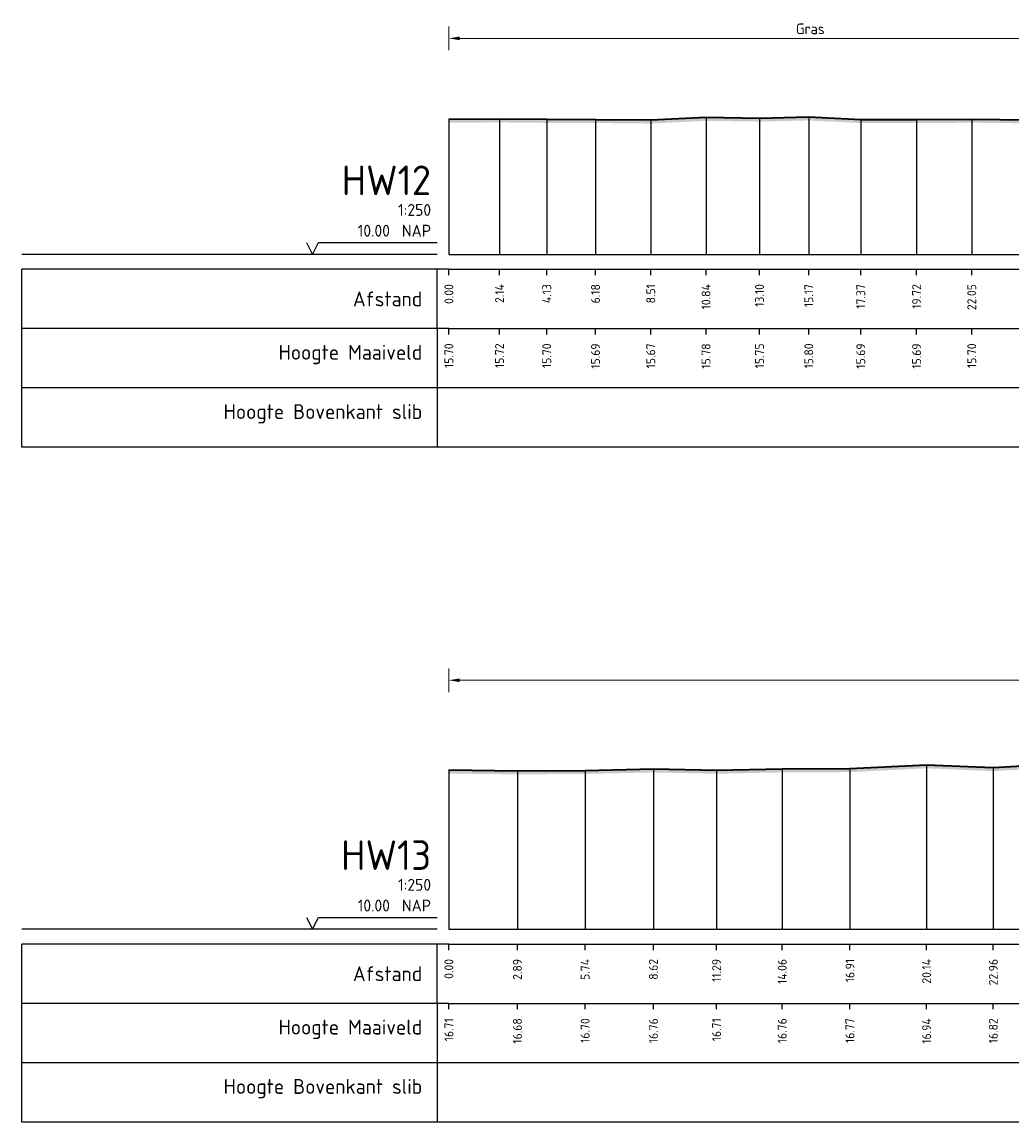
# Model space of a CAD drawing. Header units: metres. Extents: x 197882 to 206172, y 361908 to 364395.
# Tile 19 of 41: x 205766 to 205808, y 364042 to 364089. Entities that reach past the tile are written whole.
import ezdxf
from ezdxf.enums import TextEntityAlignment as Align

# ---------------------------------------------------------------- set-up
doc = ezdxf.new("R2010")
doc.units = ezdxf.units.M
doc.header["$PDMODE"] = 35
doc.header["$PDSIZE"] = 0.075
for name, color, linetype, lineweight in [('X-ME-AL-PROFIEL_HUIDIG MAAIVELD-GD', 252, 'Continuous', 0), ('X-XX-AL-DETAIL1-M', 7, 'Continuous', 18), ('X-XX-AL-DWARSPROFIEL_PROFIELLIJN MAAIVELD-GD', 8, 'Continuous', 35)]:
    doc.layers.add(name, color=color, linetype=linetype, lineweight=lineweight)
doc.layers.add('X-ME-AL-PROFIELRASTER-S', color=7, linetype='Continuous')
doc.styles.add('NLCS-ISO-ANNOTATIEF-T18', font='NLCS-ISO.ttf', dxfattribs={"height": 1.8})
doc.styles.add('NLCS-ISO-ANNOTATIVE-T18', font='NLCS-ISO.ttf', dxfattribs={"height": 1.8})
doc.dimstyles.new('NLCS-ANNOTATIEF-T18-PIJL_L2_H0', dxfattribs={"dimtxt": 2.5, "dimasz": 1.8, "dimexe": 2, "dimexo": 2, "dimgap": 0.7, "dimtad": 1, "dimzin": 0, "dimdsep": 46, "dimtxsty": 'NLCS-ISO-ANNOTATIEF-T18', "dimcen": 0, "dimdle": 2, "dimclrd": 256, "dimclre": 256, "dimclrt": 10, "dimaunit": 2, "dimadec": 0, "dimazin": 0, "dimtfac": 1, "dimtdec": 3, "dimtofl": 0, "dimtmove": 0, "dimatfit": 3, "dimfxl": 2, "dimfxlon": 1, "dimtfillclr": 256, "dimtolj": 1, "dimtzin": 0, "dimlwd": -1, "dimlwe": -1, "dimarcsym": 0})

# ---------------------------------------------------------------- blocks, each defined once
blk = doc.blocks.new('SAL-PROFIELRASTER-D')
at = {"color": 0, "linetype": 'ByBlock', "lineweight": -2, "flags": 128}
for points in [[(-24, 2), (-23, 0), (-22, 2), (-2, 2)], [(-2, 0), (-72, 0)], [(-72, -12.5), (-72, -2.5)], [(0, -2.5), (-72, -2.5)], [(-2, -12.5), (-2, -2.5)], [(0, -12.5), (-72, -12.5)]]:
    blk.add_lwpolyline(points, dxfattribs=at)
at = {"color": 0, "linetype": 'ByBlock', "lineweight": -2, "style": 'NLCS-ISO-ANNOTATIVE-T18'}
blk.add_text('NAP', height=2, dxfattribs=at).set_placement((-3, 3), align=Align.RIGHT)
blk.add_text('Afstand', height=2.5, dxfattribs=at).set_placement((-4.5, -7.5), align=Align.MIDDLE_RIGHT)
for tag, height, p in [('PROFIELNR', 5, (-3, 10)), ('SCHAAL', 2, (-3, 6.5)), ('NAP', 2, (-9.94, 3))]:
    blk.add_attdef(tag, text='', height=height, dxfattribs=at).set_placement(p, align=Align.RIGHT)
blk = doc.blocks.new('SAL-PROFIELRASTER_BALK_EIND1-D')
at = {"color": 0, "linetype": 'ByBlock', "lineweight": -2, "flags": 128}
for points in [[(0, 0), (1, 0)], [(0, -2.5), (1, -2.5)], [(0, -12.5), (1, -12.5)]]:
    blk.add_lwpolyline(points, dxfattribs=at)
blk = doc.blocks.new('SAL-PROFIELRASTER_BALK-D')
at = {"color": 0, "linetype": 'ByBlock', "lineweight": -2}
for p, q in [((-72, -12.5), (-72, -2.5)), ((-2, -2.5), (-2, -12.5)), ((0, -12.5), (-72, -12.5))]:
    blk.add_line(p, q, dxfattribs=at)
at = {"color": 0, "linetype": 'ByBlock', "lineweight": -2, "style": 'NLCS-ISO-ANNOTATIVE-T18'}
for tag, height, p in [('TITEL1', 2.5, (-4.5, -6.5)), ('TITEL2', 1.5, (-4.5, -9.5))]:
    blk.add_attdef(tag, text='', height=height, dxfattribs=at).set_placement(p, align=Align.MIDDLE_RIGHT)
blk = doc.blocks.new('SAL-PROFIELRASTER_BALK_EIND2-D')
at = {"color": 0, "linetype": 'ByBlock', "lineweight": -2}
blk.add_line((1, -12.5), (0, -12.5), dxfattribs=at)
blk = doc.blocks.new('SAL-PROFIELRASTER_BALK_DATA-D')
at = {"color": 0, "linetype": 'ByBlock', "lineweight": -2}
blk.add_lwpolyline([(0, -3.5), (0, -2.5)], dxfattribs=at)
at = {"color": 0, "linetype": 'ByBlock', "lineweight": -2, "style": 'NLCS-ISO-ANNOTATIVE-T18'}
blk.add_attdef('GETAL', text='', height=1.5, rotation=90, dxfattribs=at).set_placement((0.75, -5), align=Align.RIGHT)
blk = doc.blocks.new('SAL-PROFIELRASTER_AANHAAL-D')
at = {"color": 9, "linetype": 'ByBlock', "lineweight": -2, "flags": 128}
blk.add_lwpolyline([(0, 1), (0, 0)], dxfattribs=at)
blk = doc.blocks.new('*D59')
at = {"layer": 'Defpoints', "color": 0, "transparency": 16777216}
for p in [(205783.859, 364060.815), (205872.965, 364054.632), (205783.859, 364050.317)]:
    blk.add_point(p, dxfattribs=at)
at = {"layer": 'X-XX-AL-DETAIL1-M', "transparency": 16777216}
for p, q in [((205783.859, 364060.315), (205783.859, 364061.315)), ((205872.965, 364060.315), (205872.965, 364061.315)), ((205872.515, 364060.815), (205784.309, 364060.815))]:
    blk.add_line(p, q, dxfattribs=at)
for points in [[(205784.309, 364060.89), (205784.309, 364060.74), (205783.859, 364060.815)], [(205872.515, 364060.89), (205872.515, 364060.74), (205872.965, 364060.815)]]:
    blk.add_solid(points, dxfattribs=at)
at = {"layer": 'X-XX-AL-DETAIL1-M', "color": 10, "transparency": 16777216, "insert": (205828.412, 364061.215), "char_height": 0.45, "attachment_point": 5, "style": 'NLCS-ISO-ANNOTATIEF-T18'}
blk.add_mtext('\\A1;Gras', dxfattribs=at)
blk = doc.blocks.new('*D83')
at = {"layer": 'Defpoints', "color": 0, "transparency": 16777216}
for p in [(205783.859, 364087.874), (205783.859, 364078.765), (205814.339, 364078.765)]:
    blk.add_point(p, dxfattribs=at)
at = {"layer": 'X-XX-AL-DETAIL1-M', "transparency": 16777216}
for p, q in [((205783.859, 364087.374), (205783.859, 364088.374)), ((205814.339, 364087.374), (205814.339, 364088.374)), ((205813.889, 364087.874), (205784.309, 364087.874))]:
    blk.add_line(p, q, dxfattribs=at)
for points in [[(205784.309, 364087.949), (205784.309, 364087.799), (205783.859, 364087.874)], [(205813.889, 364087.949), (205813.889, 364087.799), (205814.339, 364087.874)]]:
    blk.add_solid(points, dxfattribs=at)
at = {"layer": 'X-XX-AL-DETAIL1-M', "color": 10, "transparency": 16777216, "insert": (205799.099, 364088.274), "char_height": 0.45, "attachment_point": 5, "style": 'NLCS-ISO-ANNOTATIEF-T18'}
blk.add_mtext('\\A1;Gras', dxfattribs=at)

msp = doc.modelspace()

# ---------------------------------------------------------------- hatches: boundary and pattern name
at = {"layer": 'X-ME-AL-PROFIEL_HUIDIG MAAIVELD-GD'}
h = msp.add_hatch(dxfattribs=at)
h.set_pattern_fill('AGR-MAAIVELD', color=256, scale=0.05, pattern_type=2)
h.set_pattern_definition([(45, (-14.869, 183.4052), (-0.25000007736, 0.25000007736), []), (45, (-14.9047, 183.4409), (0, 0.50000015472), [0.3535535, -0.3535535]), (45, (-14.94042, 183.47662), (0, 0.50000015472), [0.3535535, -0.3535535]), (45, (-14.97664, 183.51284), (0, 0.50000015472), [0.3535535, -0.3535535]), (45, (-15.01185, 183.54805), (0, 0.50000015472), [0.3535535, -0.3535535]), (45, (-15.04757, 183.58376), (0, 0.50000015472), [0.3535535, -0.3535535]), (45, (-15.08328, 183.61948), (0, 0.50000015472), [0.3535535, -0.3535535]), (315, (-14.869, 183.4052), (0.25000007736, 0.25000007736), []), (315, (-14.83328, 183.4409), (0.50000015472, -1e-16), [0.3535535, -0.3535535]), (315, (-14.79757, 183.47662), (0.50000015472, -1e-16), [0.3535535, -0.3535535]), (315, (-14.76135, 183.51284), (0.50000015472, -1e-16), [0.3535535, -0.3535535]), (315, (-14.72614, 183.54805), (0.50000015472, -1e-16), [0.3535535, -0.3535535]), (315, (-14.69042, 183.58376), (0.50000015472, -1e-16), [0.3535535, -0.3535535]), (315, (-14.6547, 183.61948), (0.50000015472, -1e-16), [0.3535535, -0.3535535])])
h.paths.add_polyline_path([(205931.232, 364081.361), (205931.232, 364081.211), (205927.966, 364081.276), (205924.245, 364081.201), (205920.07, 364081.186), (205915.486, 364081.033), (205911.537, 364081.062), (205908.09, 364081.059), (205904.435, 364081.129), (205901.637, 364081.223), (205898.37, 364081.137), (205894.805, 364081.238), (205891.822, 364081.281), (205889.258, 364081.392), (205885.224, 364081.304), (205881.706, 364081.356), (205876.684, 364081.489), (205873.607, 364081.479), (205870.11, 364081.473), (205866.723, 364081.454), (205863.416, 364081.501), (205860.706, 364081.537), (205858.1, 364081.607), (205855.849, 364081.598), (205853.742, 364081.725), (205852.404, 364081.734), (205849.675, 364082.359), (205848.295, 364082.532), (205845.939, 364082.569), (205843.75, 364082.583), (205841.389, 364082.6), (205839.445, 364082.622), (205837.328, 364082.545), (205835.151, 364082.629), (205832.977, 364082.578), (205830.851, 364082.604), (205826.947, 364082.55), (205825.174, 364082.483), (205823.633, 364082.421), (205822.216, 364082.28), (205821.507, 364082.267), (205820.608, 364082.433), (205819.854, 364082.293), (205819.142, 364082.673), (205818.506, 364082.964), (205817.503, 364083.105), (205817.071, 364083.484), (205816.117, 364083.882), (205814.494, 364084.082), (205812.825, 364084.364), (205810.82, 364084.343), (205808.309, 364084.29), (205805.907, 364084.317), (205803.581, 364084.301), (205801.226, 364084.305), (205799.034, 364084.415), (205796.957, 364084.366), (205794.701, 364084.397), (205792.372, 364084.282), (205790.042, 364084.305), (205787.986, 364084.311), (205785.995, 364084.33), (205783.859, 364084.317), (205783.859, 364084.467), (205785.995, 364084.48), (205787.986, 364084.461), (205790.042, 364084.455), (205792.372, 364084.432), (205794.701, 364084.547), (205796.957, 364084.516), (205799.034, 364084.565), (205801.226, 364084.455), (205803.581, 364084.451), (205805.907, 364084.467), (205808.309, 364084.44), (205810.82, 364084.493), (205812.825, 364084.514), (205814.494, 364084.232), (205816.117, 364084.032), (205817.071, 364083.634), (205817.503, 364083.255), (205818.506, 364083.114), (205819.142, 364082.823), (205819.854, 364082.443), (205820.608, 364082.583), (205821.507, 364082.417), (205822.216, 364082.43), (205823.633, 364082.571), (205825.174, 364082.633), (205826.947, 364082.7), (205830.851, 364082.754), (205832.977, 364082.728), (205835.151, 364082.779), (205837.328, 364082.695), (205839.445, 364082.772), (205841.389, 364082.75), (205843.75, 364082.733), (205845.939, 364082.719), (205848.295, 364082.682), (205849.675, 364082.509), (205852.404, 364081.884), (205853.742, 364081.875), (205855.849, 364081.748), (205858.1, 364081.757), (205860.706, 364081.687), (205863.416, 364081.651), (205866.723, 364081.604), (205870.11, 364081.623), (205873.607, 364081.629), (205876.684, 364081.639), (205881.706, 364081.506), (205885.224, 364081.454), (205889.258, 364081.542), (205891.822, 364081.431), (205894.805, 364081.388), (205898.37, 364081.287), (205901.637, 364081.373), (205904.435, 364081.279), (205908.09, 364081.209), (205911.537, 364081.212), (205915.486, 364081.183), (205920.07, 364081.336), (205924.245, 364081.351), (205927.966, 364081.426)])
h = msp.add_hatch(dxfattribs=at)
h.set_pattern_fill('AGR-MAAIVELD', color=256, scale=0.05, pattern_type=2)
h.set_pattern_definition([(45, (-17.7489, 204.72848), (-0.25000007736, 0.25000007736), []), (45, (-17.7846, 204.7642), (0, 0.50000015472), [0.3535535, -0.3535535]), (45, (-17.8203, 204.7999), (0, 0.50000015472), [0.3535535, -0.3535535]), (45, (-17.85653, 204.83613), (0, 0.50000015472), [0.3535535, -0.3535535]), (45, (-17.89175, 204.87134), (0, 0.50000015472), [0.3535535, -0.3535535]), (45, (-17.92746, 204.90705), (0, 0.50000015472), [0.3535535, -0.3535535]), (45, (-17.96317, 204.94277), (0, 0.50000015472), [0.3535535, -0.3535535]), (315, (-17.7489, 204.72848), (0.25000007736, 0.25000007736), []), (315, (-17.71317, 204.7642), (0.50000015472, -1e-16), [0.3535535, -0.3535535]), (315, (-17.67746, 204.7999), (0.50000015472, -1e-16), [0.3535535, -0.3535535]), (315, (-17.64125, 204.83613), (0.50000015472, -1e-16), [0.3535535, -0.3535535]), (315, (-17.60603, 204.87134), (0.50000015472, -1e-16), [0.3535535, -0.3535535]), (315, (-17.5703, 204.90705), (0.50000015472, -1e-16), [0.3535535, -0.3535535]), (315, (-17.5346, 204.94277), (0.50000015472, -1e-16), [0.3535535, -0.3535535])])
h.paths.add_polyline_path([(205981.225, 364052.731), (205978.481, 364052.843), (205976.325, 364052.807), (205974.724, 364052.932), (205972.141, 364053.116), (205970.353, 364053.089), (205967.999, 364053.451), (205964.713, 364054.028), (205963.807, 364054.16), (205962.769, 364054.218), (205961.669, 364054.348), (205960.861, 364054.414), (205960.297, 364054.598), (205959.293, 364054.69), (205958.672, 364055.038), (205957.758, 364055.385), (205957.304, 364055.652), (205955.888, 364055.777), (205953.823, 364055.973), (205951.864, 364055.994), (205949.888, 364056.049), (205947.808, 364055.858), (205945.496, 364055.872), (205943.387, 364055.789), (205941.032, 364055.712), (205938.864, 364055.756), (205937.117, 364055.499), (205936.626, 364055.485), (205935.19, 364055.074), (205934.81, 364054.831), (205933.338, 364054.625), (205930.163, 364054.25), (205927.516, 364053.975), (205923.419, 364053.939), (205919.253, 364053.498), (205913.51, 364053.51), (205909.659, 364053.234), (205904.662, 364053.412), (205900.557, 364053.364), (205896.086, 364053.511), (205891.154, 364053.491), (205886.584, 364053.552), (205881.222, 364053.926), (205878.11, 364053.832), (205876.542, 364054.094), (205875.528, 364054.107), (205873.917, 364054.526), (205872.965, 364054.632), (205871.639, 364054.709), (205869.485, 364055.005), (205868.378, 364055.286), (205867.004, 364055.587), (205864.959, 364055.766), (205862.888, 364056.011), (205860.672, 364055.864), (205858.429, 364055.872), (205856.4, 364055.898), (205854.357, 364055.943), (205852.218, 364055.947), (205850.388, 364056.245), (205848.401, 364056.708), (205846.983, 364057.071), (205845.319, 364057.286), (205844.435, 364057.301), (205843.032, 364057.258), (205840.678, 364057.276), (205837.705, 364057.383), (205834.781, 364057.338), (205831.935, 364057.315), (205828.529, 364057.142), (205825.52, 364057.244), (205822.188, 364057.151), (205818.8, 364057.166), (205815.672, 364057.289), (205812.856, 364057.306), (205810.034, 364057.316), (205806.815, 364057.133), (205804.001, 364057.254), (205800.77, 364057.091), (205797.914, 364057.081), (205795.147, 364057.023), (205792.483, 364057.079), (205789.604, 364057.016), (205786.748, 364056.997), (205783.859, 364057.031), (205783.859, 364056.881), (205786.748, 364056.847), (205789.604, 364056.866), (205792.483, 364056.929), (205795.147, 364056.873), (205797.914, 364056.931), (205800.77, 364056.941), (205804.001, 364057.104), (205806.815, 364056.983), (205810.034, 364057.166), (205812.856, 364057.156), (205815.672, 364057.139), (205818.8, 364057.016), (205822.188, 364057.001), (205825.52, 364057.094), (205828.529, 364056.992), (205831.935, 364057.165), (205834.781, 364057.188), (205837.705, 364057.233), (205840.678, 364057.126), (205843.032, 364057.108), (205844.435, 364057.151), (205845.319, 364057.136), (205846.983, 364056.921), (205848.401, 364056.558), (205850.388, 364056.095), (205852.218, 364055.797), (205854.357, 364055.793), (205856.4, 364055.748), (205858.429, 364055.722), (205860.672, 364055.714), (205862.888, 364055.861), (205864.959, 364055.616), (205867.004, 364055.437), (205868.378, 364055.136), (205869.485, 364054.855), (205871.639, 364054.559), (205872.965, 364054.482), (205873.917, 364054.376), (205875.528, 364053.957), (205876.542, 364053.944), (205878.11, 364053.682), (205881.222, 364053.776), (205886.584, 364053.402), (205891.154, 364053.341), (205896.086, 364053.361), (205900.557, 364053.214), (205904.662, 364053.262), (205909.659, 364053.084), (205913.51, 364053.36), (205919.253, 364053.348), (205923.419, 364053.789), (205927.516, 364053.825), (205930.163, 364054.1), (205933.338, 364054.475), (205934.81, 364054.681), (205935.19, 364054.924), (205936.626, 364055.335), (205937.117, 364055.349), (205938.864, 364055.606), (205941.032, 364055.562), (205943.387, 364055.639), (205945.496, 364055.722), (205947.808, 364055.708), (205949.888, 364055.899), (205951.864, 364055.844), (205953.823, 364055.823), (205955.888, 364055.627), (205957.304, 364055.502), (205957.758, 364055.235), (205958.672, 364054.888), (205959.293, 364054.54), (205960.297, 364054.448), (205960.861, 364054.264), (205961.669, 364054.198), (205962.769, 364054.068), (205963.807, 364054.01), (205964.713, 364053.878), (205967.999, 364053.301), (205970.353, 364052.939), (205972.141, 364052.966), (205974.724, 364052.782), (205976.325, 364052.657), (205978.481, 364052.693), (205981.225, 364052.581)])

# ---------------------------------------------------------------- linework, layer by layer
at = {"layer": 'X-XX-AL-DWARSPROFIEL_PROFIELLIJN MAAIVELD-GD'}
for points in [[(205783.859, 364084.467), (205785.995, 364084.48), (205787.986, 364084.461), (205790.042, 364084.455), (205792.372, 364084.432), (205794.701, 364084.547), (205796.957, 364084.516), (205799.034, 364084.565), (205801.226, 364084.455), (205803.581, 364084.451), (205805.907, 364084.467), (205808.309, 364084.44)], [(205783.859, 364057.031), (205786.748, 364056.997), (205789.604, 364057.016), (205792.483, 364057.079), (205795.147, 364057.023), (205797.914, 364057.081), (205800.77, 364057.091), (205804.001, 364057.254), (205806.815, 364057.133), (205810.034, 364057.316)]]:
    msp.add_lwpolyline(points, dxfattribs=at)

# ---------------------------------------------------------------- block references
at = {"layer": 'X-ME-AL-PROFIELRASTER-S'}
for p, yscale in [((205783.859, 364078.765), 5.702), ((205785.995, 364078.765), 5.715), ((205787.986, 364078.765), 5.696), ((205790.042, 364078.765), 5.69), ((205792.372, 364078.765), 5.667), ((205794.701, 364078.765), 5.782), ((205796.957, 364078.765), 5.750999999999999), ((205799.034, 364078.765), 5.800000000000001), ((205801.226, 364078.765), 5.69), ((205803.581, 364078.765), 5.686), ((205805.907, 364078.765), 5.702), ((205783.859, 364050.317), 6.713999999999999), ((205786.748, 364050.317), 6.68), ((205789.604, 364050.317), 6.699000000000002), ((205792.483, 364050.317), 6.762), ((205795.147, 364050.317), 6.706), ((205797.914, 364050.317), 6.763999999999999), ((205800.77, 364050.317), 6.774000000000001), ((205804.001, 364050.317), 6.937000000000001), ((205806.815, 364050.317), 6.815999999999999)]:
    msp.add_blockref('SAL-PROFIELRASTER_AANHAAL-D', p, dxfattribs=dict(at, yscale=yscale))
at = {"layer": 'X-ME-AL-PROFIELRASTER-S', "xscale": 0.25, "yscale": 0.25, "zscale": 0.25}
for name, p, values in [('SAL-PROFIELRASTER-D', (205783.859, 364078.765), {'PROFIELNR': 'HW12', 'SCHAAL': '1:250', 'NAP': '10.00'}), ('SAL-PROFIELRASTER_BALK_DATA-D', (205783.859, 364078.765), {'GETAL': '0.00'}), ('SAL-PROFIELRASTER_BALK_DATA-D', (205785.995, 364078.765), {'GETAL': '2.14'}), ('SAL-PROFIELRASTER_BALK_DATA-D', (205787.986, 364078.765), {'GETAL': '4.13'}), ('SAL-PROFIELRASTER_BALK_DATA-D', (205790.042, 364078.765), {'GETAL': '6.18'}), ('SAL-PROFIELRASTER_BALK_DATA-D', (205792.372, 364078.765), {'GETAL': '8.51'}), ('SAL-PROFIELRASTER_BALK_DATA-D', (205794.701, 364078.765), {'GETAL': '10.84'}), ('SAL-PROFIELRASTER_BALK_DATA-D', (205796.957, 364078.765), {'GETAL': '13.10'}), ('SAL-PROFIELRASTER_BALK_DATA-D', (205799.034, 364078.765), {'GETAL': '15.17'}), ('SAL-PROFIELRASTER_BALK_DATA-D', (205801.226, 364078.765), {'GETAL': '17.37'}), ('SAL-PROFIELRASTER_BALK_DATA-D', (205803.581, 364078.765), {'GETAL': '19.72'}), ('SAL-PROFIELRASTER_BALK_DATA-D', (205805.907, 364078.765), {'GETAL': '22.05'}), ('SAL-PROFIELRASTER_BALK-D', (205783.859, 364076.265), {'TITEL1': 'Hoogte Maaiveld'}), ('SAL-PROFIELRASTER_BALK_DATA-D', (205783.859, 364076.265), {'GETAL': '15.70'}), ('SAL-PROFIELRASTER_BALK_DATA-D', (205785.995, 364076.265), {'GETAL': '15.72'}), ('SAL-PROFIELRASTER_BALK_DATA-D', (205787.986, 364076.265), {'GETAL': '15.70'}), ('SAL-PROFIELRASTER_BALK_DATA-D', (205790.042, 364076.265), {'GETAL': '15.69'}), ('SAL-PROFIELRASTER_BALK_DATA-D', (205792.372, 364076.265), {'GETAL': '15.67'}), ('SAL-PROFIELRASTER_BALK_DATA-D', (205794.701, 364076.265), {'GETAL': '15.78'}), ('SAL-PROFIELRASTER_BALK_DATA-D', (205796.957, 364076.265), {'GETAL': '15.75'}), ('SAL-PROFIELRASTER_BALK_DATA-D', (205799.034, 364076.265), {'GETAL': '15.80'}), ('SAL-PROFIELRASTER_BALK_DATA-D', (205801.226, 364076.265), {'GETAL': '15.69'}), ('SAL-PROFIELRASTER_BALK_DATA-D', (205803.581, 364076.265), {'GETAL': '15.69'}), ('SAL-PROFIELRASTER_BALK_DATA-D', (205805.907, 364076.265), {'GETAL': '15.70'}), ('SAL-PROFIELRASTER_BALK-D', (205783.859, 364073.765), {'TITEL1': 'Hoogte Bovenkant slib'}), ('SAL-PROFIELRASTER-D', (205783.859, 364050.317), {'PROFIELNR': 'HW13', 'SCHAAL': '1:250', 'NAP': '10.00'}), ('SAL-PROFIELRASTER_BALK_DATA-D', (205783.859, 364050.317), {'GETAL': '0.00'}), ('SAL-PROFIELRASTER_BALK_DATA-D', (205786.748, 364050.317), {'GETAL': '2.89'}), ('SAL-PROFIELRASTER_BALK_DATA-D', (205789.604, 364050.317), {'GETAL': '5.74'}), ('SAL-PROFIELRASTER_BALK_DATA-D', (205792.483, 364050.317), {'GETAL': '8.62'}), ('SAL-PROFIELRASTER_BALK_DATA-D', (205795.147, 364050.317), {'GETAL': '11.29'}), ('SAL-PROFIELRASTER_BALK_DATA-D', (205797.914, 364050.317), {'GETAL': '14.06'}), ('SAL-PROFIELRASTER_BALK_DATA-D', (205800.77, 364050.317), {'GETAL': '16.91'}), ('SAL-PROFIELRASTER_BALK_DATA-D', (205804.001, 364050.317), {'GETAL': '20.14'}), ('SAL-PROFIELRASTER_BALK_DATA-D', (205806.815, 364050.317), {'GETAL': '22.96'}), ('SAL-PROFIELRASTER_BALK-D', (205783.859, 364047.817), {'TITEL1': 'Hoogte Maaiveld'}), ('SAL-PROFIELRASTER_BALK_DATA-D', (205783.859, 364047.817), {'GETAL': '16.71'}), ('SAL-PROFIELRASTER_BALK_DATA-D', (205786.748, 364047.817), {'GETAL': '16.68'}), ('SAL-PROFIELRASTER_BALK_DATA-D', (205789.604, 364047.817), {'GETAL': '16.70'}), ('SAL-PROFIELRASTER_BALK_DATA-D', (205792.483, 364047.817), {'GETAL': '16.76'}), ('SAL-PROFIELRASTER_BALK_DATA-D', (205795.147, 364047.817), {'GETAL': '16.71'}), ('SAL-PROFIELRASTER_BALK_DATA-D', (205797.914, 364047.817), {'GETAL': '16.76'}), ('SAL-PROFIELRASTER_BALK_DATA-D', (205800.77, 364047.817), {'GETAL': '16.77'}), ('SAL-PROFIELRASTER_BALK_DATA-D', (205804.001, 364047.817), {'GETAL': '16.94'}), ('SAL-PROFIELRASTER_BALK_DATA-D', (205806.815, 364047.817), {'GETAL': '16.82'}), ('SAL-PROFIELRASTER_BALK-D', (205783.859, 364045.317), {'TITEL1': 'Hoogte Bovenkant slib'})]:
    msp.add_blockref(name, p, dxfattribs=at).add_auto_attribs(values)
at = {"layer": 'X-ME-AL-PROFIELRASTER-S', "yscale": 0.25}
for name, p, xscale, zscale in [('SAL-PROFIELRASTER_BALK_EIND1-D', (205783.859, 364078.765), 148.7877641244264, 148.7877641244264), ('SAL-PROFIELRASTER_BALK_EIND2-D', (205783.859, 364076.265), 148.7877641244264, 148.7877641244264), ('SAL-PROFIELRASTER_BALK_EIND2-D', (205783.859, 364073.765), 148.7877641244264, 148.7877641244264), ('SAL-PROFIELRASTER_BALK_EIND1-D', (205783.859, 364050.317), 199.0074644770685, 199.0074644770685), ('SAL-PROFIELRASTER_BALK_EIND2-D', (205783.859, 364047.817), 199.0074644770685, 199.0074644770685), ('SAL-PROFIELRASTER_BALK_EIND2-D', (205783.859, 364045.317), 199.0074644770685, 199.0074644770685)]:
    msp.add_blockref(name, p, dxfattribs=dict(at, xscale=xscale, zscale=zscale))

# ---------------------------------------------------------------- dimensions: what is measured, and where the dimension line sits
at = {"layer": 'X-XX-AL-DETAIL1-M'}
for base, p1, p2, picture, middle in [((205783.859, 364087.874), (205814.339, 364078.765), (205783.859, 364078.765), '*D83', (205799.099, 364087.874)), ((205783.859, 364060.815), (205872.965, 364054.632), (205783.859, 364050.317), '*D59', (205828.412, 364060.815))]:
    dim = msp.add_linear_dim(base=base, p1=p1, p2=p2, text='Gras', dimstyle='NLCS-ANNOTATIEF-T18-PIJL_L2_H0', dxfattribs=at)
    dim.commit()
    dim.dimension.update_dxf_attribs({"geometry": picture, "text_midpoint": middle, "dimtype": 160})

doc.saveas('drawing.dxf')
